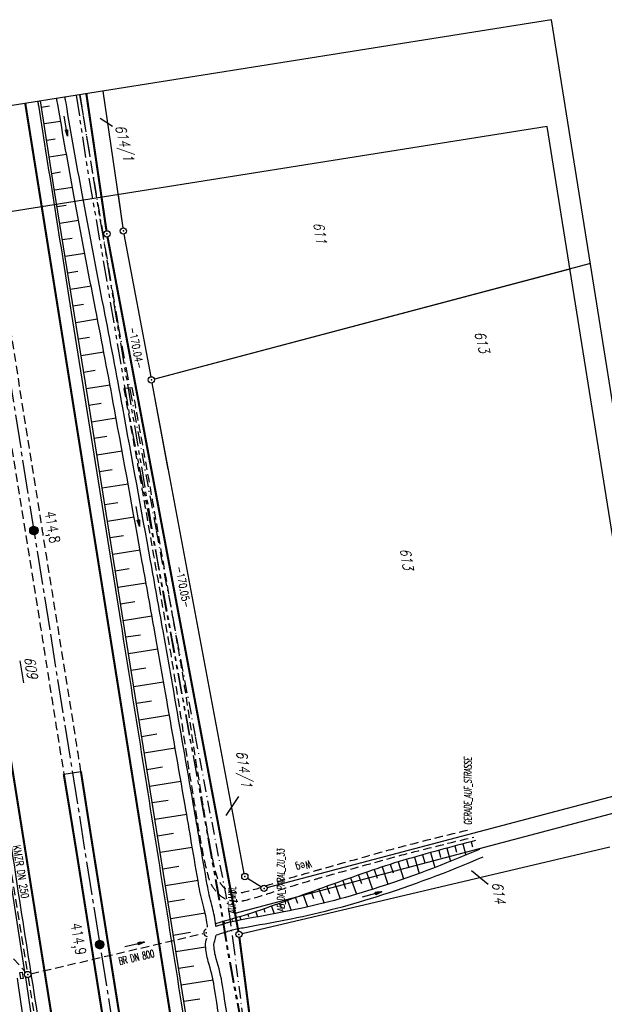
# Model space of a CAD drawing. Extents: x 447693 to 448165, y 439527 to 440695.
# Tile 87 of 88: x 447859 to 447999, y 440460 to 440695. Entities that reach past the tile are written whole.
import ezdxf
from ezdxf.enums import TextEntityAlignment as Align

# ---------------------------------------------------------------- set-up
doc = ezdxf.new("R2010")
doc.units = 0
doc.header["$LTSCALE"] = 2
doc.header["$MEASUREMENT"] = 0
for name, pattern in [('ACHSE', [5.5, 4, -0.5, 0.5, -0.5]), ('AUSGEZOGEN', [0]), ('BAB-FM2', [2.6, 1.5, -0.5, 0.1, -0.5]), ('GESTRICH-X2', [1.5, 1, -0.5]), ('PHANTOMX2', [5, 2.5, -0.5, 0.5, -0.5, 0.5, -0.5])]:
    doc.linetypes.add(name, pattern=pattern)
doc.layers.get('0').update_dxf_attribs({"linetype": 'AUSGEZOGEN'})
for name, color, linetype in [('208-ABSTAND', 8, 'AUSGEZOGEN'), ('208-FLSTNR', 8, 'AUSGEZOGEN'), ('208-GRENZL', 8, 'AUSGEZOGEN'), ('208-GRENZL-BAB', 7, 'AUSGEZOGEN'), ('208-GRENZP', 8, 'AUSGEZOGEN'), ('208-GRENZP-BAB', 7, 'AUSGEZOGEN'), ('209-ABSTAND', 8, 'AUSGEZOGEN'), ('209-FLSTNR', 8, 'AUSGEZOGEN'), ('209-FLSTNR-BAB', 7, 'AUSGEZOGEN'), ('209-GRENZL', 8, 'AUSGEZOGEN'), ('209-GRENZL-BAB', 7, 'AUSGEZOGEN'), ('209-GRENZP', 8, 'AUSGEZOGEN'), ('209-GRENZP-BAB', 7, 'AUSGEZOGEN'), ('ACHSETOP', 250, 'ACHSE'), ('ANMERKUNG', 7, 'CONTINUOUS'), ('BAB_FM', 5, 'BAB-FM2'), ('BOESCHG', 250, 'AUSGEZOGEN'), ('DURCHL', 200, 'GESTRICH-X2'), ('FBRTOP', 250, 'AUSGEZOGEN'), ('HEKT_B', 250, 'CONTINUOUS'), ('KANAL', 7, 'GESTRICH-X2'), ('Lichtwellenleiter COLT', 46, 'PHANTOMX2'), ('Lichtwellenleiter GLH', 46, 'PHANTOMX2'), ('MS-UEBERFAHRT', 250, 'GESTRICH-X2'), ('MULDE', 250, 'AUSGEZOGEN'), ('PFEIL', 7, 'CONTINUOUS'), ('PFEILTOP', 200, 'AUSGEZOGEN'), ('Planeinteilung', 250, 'CONTINUOUS'), ('RAHMEN', 7, 'AUSGEZOGEN'), ('SCHSYMBOL', 200, 'AUSGEZOGEN'), ('TEXTO', 4, 'CONTINUOUS'), ('WEG', 250, 'GESTRICH-X2')]:
    doc.layers.add(name, color=color, linetype=linetype)
doc.styles.add('ROMANS', font='romans.shx', dxfattribs={"width": 0.8})

# ---------------------------------------------------------------- blocks, each defined once
blk = doc.blocks.new('*X15')
at = {"color": 0}
for p, q in [((212.23, 257.39), (213.24, 258.4)), ((212.24, 257.33), (213.31, 258.4)), ((212.24, 257.47), (213.17, 258.4)), ((212.24, 257.26), (213.37, 258.39)), ((212.24, 257.55), (213.09, 258.39)), ((212.25, 257.2), (213.43, 258.38)), ((212.26, 257.63), (213, 258.37)), ((212.27, 257.14), (213.49, 258.37)), ((212.28, 257.09), (213.55, 258.35)), ((212.29, 257.73), (212.9, 258.35)), ((212.3, 257.04), (213.6, 258.33)), ((212.32, 256.99), (213.65, 258.31)), ((212.34, 257.86), (212.78, 258.29)), ((212.35, 256.94), (213.69, 258.29)), ((212.37, 256.9), (213.74, 258.26)), ((212.4, 256.85), (213.78, 258.24)), ((212.43, 256.81), (213.83, 258.21)), ((212.46, 256.77), (213.86, 258.18)), ((212.49, 256.73), (213.9, 258.14)), ((212.53, 256.7), (213.94, 258.11)), ((212.56, 256.66), (213.97, 258.07)), ((212.6, 256.63), (214.01, 258.03)), ((212.64, 256.6), (214.04, 257.99)), ((212.68, 256.57), (214.07, 257.95)), ((212.73, 256.54), (214.09, 257.91)), ((212.77, 256.52), (214.12, 257.86)), ((212.82, 256.49), (214.14, 257.82)), ((212.87, 256.47), (214.16, 257.77)), ((212.92, 256.45), (214.18, 257.72)), ((212.97, 256.44), (214.2, 257.66)), ((213.03, 256.42), (214.21, 257.6)), ((213.09, 256.41), (214.22, 257.54)), ((213.16, 256.41), (214.23, 257.48)), ((213.22, 256.4), (214.23, 257.41)), ((213.3, 256.41), (214.23, 257.34)), ((213.38, 256.41), (214.22, 257.26)), ((213.46, 256.43), (214.2, 257.17)), ((213.56, 256.46), (214.18, 257.07)), ((213.69, 256.51), (214.12, 256.95))]:
    blk.add_line(p, q, dxfattribs=at)
blk = doc.blocks.new('SRMAST2')
at = {"color": 0}
blk.add_circle((0, 0), 0.999, dxfattribs=at)
blk.add_point((0, 0), dxfattribs=at)
blk.add_blockref('*X15', (-213.23, -257.4))
blk = doc.blocks.new('40')
at = {"color": 0}
blk.add_arc((0.02, 0.31), 0.91, 192.5363, 347.4637, dxfattribs=at)
blk.add_point((0, 0), dxfattribs=at)
blk = doc.blocks.new('GST')
at = {"color": 0}
blk.add_circle((0, 0), 0.75, dxfattribs=at)
blk.add_point((0, 0), dxfattribs=at)
blk = doc.blocks.new('17')
blk.add_lwpolyline([(-0.76, -1.22), (0.75, -1.22), (0.75, -1.8), (-0.76, -1.8)], close=True)
blk.add_blockref('GST', (0, 0))
blk = doc.blocks.new('PFEIL2')
at = {"color": 0}
for p, q in [((0.88, 0), (-2.4, -0.01)), ((0.88, -0.27), (0.88, 0.28)), ((0.88, 0.28), (2.43, 0.01)), ((0.91, 0.27), (0.88, 0.26)), ((0.97, 0.26), (0.88, 0.25)), ((1.02, 0.25), (0.88, 0.23)), ((1.07, 0.24), (0.88, 0.21)), ((1.13, 0.23), (0.88, 0.19)), ((1.18, 0.22), (0.88, 0.17)), ((1.24, 0.21), (0.88, 0.15)), ((1.29, 0.21), (0.88, 0.14)), ((1.34, 0.2), (0.88, 0.12)), ((1.4, 0.19), (0.88, 0.1)), ((1.45, 0.18), (0.88, 0.08)), ((1.51, 0.17), (0.88, 0.06)), ((1.56, 0.16), (0.88, 0.04)), ((1.61, 0.15), (0.88, 0.02)), ((1.67, 0.14), (0.88, 0.01)), ((1.72, 0.13), (0.88, -0.01)), ((1.78, 0.12), (0.88, -0.03)), ((1.83, 0.11), (0.88, -0.05)), ((1.88, 0.1), (0.88, -0.07)), ((1.94, 0.09), (0.88, -0.09)), ((2.05, 0.08), (0.88, -0.12)), ((1.99, 0.08), (0.88, -0.11)), ((2.1, 0.07), (0.88, -0.14)), ((2.15, 0.06), (0.88, -0.16)), ((2.21, 0.05), (0.88, -0.18)), ((2.26, 0.04), (0.88, -0.2)), ((2.32, 0.03), (0.88, -0.22)), ((2.37, 0.02), (0.88, -0.23)), ((2.42, 0.01), (0.88, -0.25)), ((2.43, 0.01), (0.88, -0.27))]:
    blk.add_line(p, q, dxfattribs=at)
blk = doc.blocks.new('1135297')
for p, q in [((0, 297), (0, 0)), ((1135, 297), (0, 297))]:
    blk.add_line(p, q)
at = {"layer": 'RAHMEN'}
for p, q in [((950, 292), (25, 292)), ((25, 292), (25, 5))]:
    blk.add_line(p, q, dxfattribs=at)

msp = doc.modelspace()

# ---------------------------------------------------------------- linework, layer by layer
at = {"layer": '208-FLSTNR'}
msp.add_line((447881.6, 440669.17), (447878.68, 440671.06), dxfattribs=at)
at = {"layer": '208-GRENZL'}
for p, q in [((447879.29, 440677.59), (447884.08, 440644.96)), ((447884.33, 440643.48), (447890.73, 440609.43)), ((447995.51, 440636.42), (447891.59, 440608.88)), ((447894.87, 440587.39), (447891.01, 440607.95))]:
    msp.add_line(p, q, dxfattribs=at)
at = {"layer": '208-GRENZL-BAB', "const_width": 0.5, "flags": 128}
for points in [[(447875.35, 440676.97), (447880.15, 440644.26)], [(447891.02, 440586.39), (447880.4, 440642.78)]]:
    msp.add_lwpolyline(points, dxfattribs=at)
at = {"layer": '209-FLSTNR'}
for p, q in [((447911.59, 440509.31), (447908.59, 440504.79)), ((447971.17, 440488.32), (447967.18, 440491.55))]:
    msp.add_line(p, q, dxfattribs=at)
at = {"layer": '209-FLSTNR-BAB'}
msp.add_line((447859.51, 440541.69), (447860.36, 440536.41), dxfattribs=at)
at = {"layer": '209-GRENZL'}
for p, q in [((447882.92, 440652.86), (447884.08, 440644.96)), ((447884.33, 440643.48), (447890.73, 440609.43)), ((447990.65, 440635.13), (447891.6, 440608.88)), ((447913, 440490.94), (447891.01, 440607.95)), ((447918.46, 440487.56), (448010.26, 440511.89)), ((447910.8, 440481.43), (448010.89, 440507.95)), ((447912.47, 440476.58), (448000.16, 440497.32)), ((447913.78, 440489.81), (447917.09, 440487.76))]:
    msp.add_line(p, q, dxfattribs=at)
at = {"layer": '209-GRENZL-BAB', "const_width": 0.5, "flags": 128}
for points in [[(447878.98, 440652.23), (447880.15, 440644.26)], [(447910.8, 440481.43), (447880.4, 440642.78)], [(447910.8, 440481.43), (447911.6, 440477.15)], [(447911.84, 440475.67), (447925.81, 440368.66)]]:
    msp.add_lwpolyline(points, dxfattribs=at)
at = {"layer": 'ACHSETOP'}
msp.add_lwpolyline([(447846.97, 440672.45), (447854.98, 440622.11), (447866.77, 440548.04), (447886.41, 440424.59), (447902.12, 440325.83), (447913.91, 440251.77), (447929.62, 440153.01), (447941.41, 440078.94), (447949.27, 440029.56), (447961.05, 439955.49), (447972.84, 439881.42), (447988.55, 439782.67), (448008.19, 439659.22), (448023.91, 439560.46), (448025.33, 439551.55)], dxfattribs=at)
at = {"layer": 'BAB_FM'}
msp.add_lwpolyline([(447873.84, 440676.73), (447874.65, 440671.23), (447882.88, 440621.91), (447892, 440572.73), (447901.32, 440523.58), (447909.44, 440481.33), (447910.34, 440474.31)], dxfattribs=at)
at = {"layer": 'BAB_FM', "flags": 128}
msp.add_lwpolyline([(447910.34, 440474.38), (447916.83, 440424.72), (447923.22, 440375.11), (447932.58, 440325.97), (447942.06, 440276.85), (447951.35, 440227.7)], dxfattribs=at)
at = {"layer": 'BOESCHG'}
for p, q in [((447866.6, 440673.99), (447864.65, 440673.68)), ((447869.23, 440670.35), (447865.28, 440669.73)), ((447867.91, 440666.09), (447865.9, 440665.78)), ((447870.61, 440662.47), (447866.52, 440661.83)), ((447869.23, 440658.2), (447867.14, 440657.88)), ((447872.03, 440654.61), (447867.76, 440653.92)), ((447870.58, 440650.32), (447868.39, 440649.97)), ((447873.49, 440646.74), (447869.03, 440646.02)), ((447871.94, 440642.44), (447869.66, 440642.07)), ((447874.97, 440638.87), (447870.29, 440638.12)), ((447873.32, 440634.56), (447870.92, 440634.17)), ((447876.48, 440631.01), (447871.55, 440630.23)), ((447874.71, 440626.68), (447872.19, 440626.28)), ((447878.01, 440623.16), (447872.82, 440622.33)), ((447876.11, 440618.8), (447873.45, 440618.38)), ((447879.52, 440615.3), (447874.08, 440614.43)), ((447877.49, 440610.92), (447874.71, 440610.48)), ((447881, 440607.43), (447875.35, 440606.53)), ((447878.85, 440603.03), (447875.97, 440602.58)), ((447882.45, 440599.56), (447876.6, 440598.63)), ((447880.2, 440595.15), (447877.23, 440594.68)), ((447883.88, 440591.68), (447877.86, 440590.72)), ((447881.54, 440587.26), (447878.49, 440586.77)), ((447885.32, 440583.81), (447879.11, 440582.82)), ((447882.89, 440579.37), (447879.74, 440578.87)), ((447886.75, 440575.94), (447880.37, 440574.92)), ((447884.23, 440571.49), (447881, 440570.97)), ((447888.18, 440568.06), (447881.63, 440567.02)), ((447885.57, 440563.6), (447882.25, 440563.07)), ((447889.6, 440560.19), (447882.88, 440559.12)), ((447886.91, 440555.71), (447883.51, 440555.17)), ((447891, 440552.31), (447884.14, 440551.22)), ((447888.24, 440547.82), (447884.77, 440547.27)), ((447892.39, 440544.43), (447885.4, 440543.32)), ((447889.56, 440539.93), (447886.03, 440539.37)), ((447893.78, 440536.55), (447886.66, 440535.42)), ((447890.88, 440532.04), (447887.29, 440531.47)), ((447895.15, 440528.67), (447887.92, 440527.52)), ((447892.19, 440524.15), (447888.54, 440523.57)), ((447896.53, 440520.79), (447889.17, 440519.62)), ((447893.51, 440516.26), (447889.8, 440515.67)), ((447897.91, 440512.91), (447890.43, 440511.72)), ((447894.83, 440508.37), (447891.06, 440507.77)), ((447899.28, 440505.03), (447891.69, 440503.82)), ((447896.14, 440500.48), (447892.32, 440499.87)), ((447963.21, 440497.49), (447963.6, 440496.02)), ((447965.14, 440498), (447965.85, 440495.32)), ((447967.08, 440498.51), (447967.39, 440497.3)), ((447900.62, 440497.14), (447892.95, 440495.92)), ((447955.5, 440495.37), (447956.02, 440493.51)), ((447957.42, 440495.91), (447958.41, 440492.35)), ((447959.35, 440496.44), (447959.81, 440494.75)), ((447961.28, 440496.97), (447962.14, 440493.8)), ((447947.82, 440493.13), (447948.47, 440491.05)), ((447949.73, 440493.71), (447950.95, 440489.62)), ((447951.65, 440494.27), (447952.23, 440492.27)), ((447953.57, 440494.82), (447954.68, 440490.95)), ((447897.44, 440492.58), (447893.58, 440491.97)), ((447940.24, 440490.56), (447940.95, 440488.55)), ((447942.13, 440491.23), (447943.57, 440487.15)), ((447944.01, 440491.89), (447944.72, 440489.82)), ((447945.91, 440492.52), (447947.27, 440488.36)), ((447901.98, 440489.26), (447894.21, 440488.02)), ((447934.59, 440488.55), (447935.9, 440484.88)), ((447936.47, 440489.22), (447937.15, 440487.32)), ((447938.36, 440489.89), (447939.75, 440485.97)), ((447927.06, 440485.84), (447928.11, 440482.94)), ((447928.94, 440486.52), (447929.5, 440484.96)), ((447930.82, 440487.2), (447932.02, 440483.87)), ((447932.7, 440487.88), (447933.33, 440486.12)), ((447898.78, 440484.7), (447894.83, 440484.07)), ((447921.42, 440483.8), (447921.79, 440482.75)), ((447923.3, 440484.48), (447924.17, 440482.1)), ((447925.18, 440485.16), (447925.66, 440483.84)), ((447903.68, 440481.43), (447895.46, 440480.12)), ((447913.86, 440481.19), (447914, 440480.7)), ((447915.76, 440481.81), (447916.18, 440480.58)), ((447917.65, 440482.47), (447917.91, 440481.71)), ((447919.53, 440483.13), (447920.17, 440481.32)), ((447908.1, 440479.49), (447908.26, 440478.94)), ((447910.02, 440480.05), (447910.11, 440479.75)), ((447911.94, 440480.62), (447912.17, 440479.85)), ((447900.2, 440476.82), (447896.09, 440476.17)), ((447903.8, 440473.34), (447896.72, 440472.22)), ((447900.97, 440468.84), (447897.35, 440468.27)), ((447905.56, 440465.52), (447897.98, 440464.32)), ((447902.41, 440460.97), (447898.61, 440460.37))]:
    msp.add_line(p, q, dxfattribs=at)
msp.add_lwpolyline([(447955.21, 440104.62), (447947.37, 440152.93), (447948.68, 440156.13), (447945.14, 440177.25), (447943.51, 440190.39), (447940.72, 440195.18), (447933.42, 440241.66), (447926.22, 440286.96), (447920.54, 440322.19), (447913.64, 440365.95), (447907.17, 440406.52), (447900.27, 440449.95), (447882.45, 440561.86), (447875.12, 440607.97), (447867.72, 440654.22), (447864.41, 440675.23)], dxfattribs=at)
msp.add_lwpolyline([(447968.14, 440498.78, 0.007196), (447950.97, 440494.08, 0.014346), (447942.47, 440491.35, 0.002507), (447923.35, 440484.5, -0.005569), (447914.73, 440481.46, -0.008485), (447914.18, 440481.29, -0.003607), (447906.18, 440478.94)], format="xyb", dxfattribs=at)
at = {"layer": 'DURCHL'}
for p, q in [((447851.91, 440477.25), (447860.87, 440467.37)), ((447862.09, 440467), (447903.22, 440476.62))]:
    msp.add_line(p, q, dxfattribs=at)
at = {"layer": 'FBRTOP'}
msp.add_line((447869.98, 440514.59), (447874.06, 440515.26), dxfattribs=at)
at = {"layer": 'FBRTOP', "const_width": 0.5}
for points in [[(447860.79, 440674.65), (447868.81, 440624.31), (447880.59, 440550.24), (447900.23, 440426.79), (447915.95, 440328.03), (447927.73, 440253.97), (447943.45, 440155.21), (447955.23, 440081.14), (447963.09, 440031.76), (447974.88, 439957.69), (447986.66, 439883.62), (448002.38, 439784.87), (448022.02, 439661.42), (448037.73, 439562.66), (448039.15, 439553.75)], [(447833.14, 440670.25), (447841.15, 440619.91), (447852.94, 440545.84), (447872.58, 440422.39), (447888.3, 440323.63), (447900.08, 440249.57), (447915.8, 440150.81), (447927.58, 440076.74), (447935.44, 440027.36), (447947.22, 439953.29), (447959.01, 439879.23), (447974.72, 439780.47), (447994.37, 439657.02), (448010.08, 439558.26), (448011.5, 439549.35)]]:
    msp.add_lwpolyline(points, dxfattribs=at)
at = {"layer": 'FBRTOP'}
for points in [[(447863.76, 440675.12, 0.000001), (447863.91, 440674.16, -0.000001), (447871.77, 440624.78), (447883.55, 440550.71, -0.000005), (447893.37, 440488.99, 0.000006), (447903.2, 440427.26, 0.000001), (447911.05, 440377.88, -0.000001), (447918.91, 440328.51), (447930.7, 440254.44, -0.000002), (447938.55, 440205.06, 0.000002), (447946.41, 440155.68), (447958.2, 440081.61), (447966.05, 440032.23, 0.000001), (447971.95, 439995.2, -0.000001), (447977.84, 439958.16, -0.000005), (447983.73, 439921.13, 0.000005), (447989.62, 439884.1, 0.000004), (447997.48, 439834.72, -0.000003), (448005.34, 439785.34, 0), (448016.8, 439713.32, -0.000001), (448024.98, 439661.89, -0.000001), (448032.84, 439612.51, 0.000002), (448040.7, 439563.13), (448042.11, 439554.22, -0.000002)], [(447857.09, 440499.73, 0.003526), (447865.57, 440445.69, -0.000295), (447869.37, 440421.88), (447885.09, 440323.12), (447885.95, 440317.67, -0.000002)]]:
    msp.add_lwpolyline(points, format="xyb", dxfattribs=at)
at = {"layer": 'FBRTOP', "const_width": 0.5}
for points in [[(447869.98, 440514.59, -0.002287), (447874.61, 440486, 0.000006), (447884.43, 440424.28, 0.000001), (447892.29, 440374.9, -0.000001), (447900.15, 440325.52), (447911.93, 440251.45, -0.000002), (447919.79, 440202.07, 0.000002), (447927.65, 440152.69), (447939.43, 440078.63), (447947.29, 440029.25, 0.000001), (447953.18, 439992.21, -0.000001), (447959.08, 439955.18, -0.000005), (447964.97, 439918.14, 0.000005), (447970.86, 439881.11, 0.000004), (447978.72, 439831.73, -0.000003), (447986.58, 439782.35, 0), (447998.04, 439710.34, -0.000001), (448006.22, 439658.91, -0.000001), (448014.08, 439609.53, 0.000002), (448021.93, 439560.15), (448023.35, 439551.24, -0.000002)], [(447874.06, 440515.26, 0.001447), (447878.56, 440486.63, 0.000006), (447888.38, 440424.91, 0.000001), (447896.24, 440375.53, -0.000001), (447904.1, 440326.15), (447915.88, 440252.08, -0.000002), (447923.74, 440202.7, 0.000002), (447931.6, 440153.32), (447943.38, 440079.25), (447951.24, 440029.88, 0.000001), (447957.13, 439992.84, -0.000001), (447963.03, 439955.81, -0.000005), (447968.92, 439918.77, 0.000005), (447974.81, 439881.74, 0.000004), (447982.67, 439832.36, -0.000003), (447990.53, 439782.98, 0), (448001.99, 439710.97, -0.000001), (448010.17, 439659.54, -0.000001), (448018.03, 439610.16, 0.000002), (448025.88, 439560.78), (448027.3, 439551.87, -0.000002)]]:
    msp.add_lwpolyline(points, format="xyb", dxfattribs=at)
at = {"layer": 'KANAL'}
for p, q in [((447853.75, 440514.41), (447861.25, 440467.56)), ((447851.91, 440477.25), (447860.87, 440467.37)), ((447862.09, 440467), (447903.22, 440476.62)), ((447861.5, 440466.09), (447869.34, 440416.25))]:
    msp.add_line(p, q, dxfattribs=at)
at = {"layer": 'Lichtwellenleiter COLT', "flags": 128}
msp.add_lwpolyline([(447873.75, 440676.71), (447874.65, 440671.23), (447882.74, 440621.82), (447893.24, 440559.75), (447906.65, 440487.42), (447909.39, 440471.15), (447912.72, 440453.22), (447917.04, 440405.94), (447919.89, 440390.18), (447927.84, 440336.25), (447942.3, 440260.57), (447954.04, 440202.74), (447957.7, 440188.26), (447959.4, 440175.75), (447960.07, 440169.25), (447961.81, 440148.13), (447963.55, 440130.17), (447963.51, 440129.33), (447968.86, 440087.56), (447979.19, 440023.26), (447988.53, 439977.53), (447998.44, 439914.32), (448006.28, 439873.12), (448006.27, 439869.16), (448005.87, 439863.61), (448011.83, 439814.84), (448022.86, 439739.26), (448030.58, 439692.06), (448033.66, 439662.67), (448034.27, 439659.87), (448034.65, 439656.96), (448036.78, 439648.13), (448050.92, 439574.94), (448054.16, 439556.14)], dxfattribs=at)
at = {"layer": 'Lichtwellenleiter GLH', "flags": 128}
msp.add_lwpolyline([(447872.96, 440676.59), (447875.37, 440660.32), (447880.41, 440631.06), (447880.41, 440631.06), (447886.15, 440597.16), (447886.15, 440597.16), (447893.66, 440558.32), (447900.67, 440519.92), (447907.3, 440482.7), (447909.23, 440471.06), (447912.7, 440452.29), (447915, 440432.62), (447915.79, 440423.49), (447919.23, 440390.88), (447920.34, 440380.59), (447924.42, 440355.62), (447927.84, 440336.25), (447929.45, 440326.79), (447935.53, 440296.18), (447942.03, 440262.98), (447948.8, 440230.47), (447954.11, 440202.75), (447958.92, 440178.19), (447960.61, 440159.32), (447960.9, 440156.04), (447963.29, 440131.5), (447963.51, 440129.33), (447966.23, 440106.67), (447971.09, 440074.14), (447974.37, 440050.02), (447979.33, 440022.96), (447983.47, 440005.12), (447984.11, 440002.09), (447989.09, 439972.24), (447993.55, 439944.13), (447998.87, 439913.91), (448004.74, 439881.86), (448006.3, 439864.42), (448005.45, 439862.68), (448012.77, 439800.67), (448020.08, 439759.7), (448023.77, 439738.98), (448034.49, 439656.87), (448036.62, 439648.04), (448043.77, 439613.25), (448044.25, 439610.86), (448044.7, 439608.34), (448054.08, 439556.13)], dxfattribs=at)
at = {"layer": 'MS-UEBERFAHRT', "flags": 128}
for points in [[(447848.15, 440651.55, -0.000006), (447853.55, 440617.77, -0.000011), (447856.29, 440600.55), (447864.15, 440551.39, -0.000267), (447865.9, 440540.36, -0.000114), (447869.98, 440514.59)], [(447874.06, 440515.26, 0.000089), (447872.49, 440525.21, 0.000456), (447872.18, 440527.15, 0.000019), (447865.02, 440572.04, -0.000204), (447864.35, 440576.23), (447856.43, 440626.19, -0.000071), (447855.39, 440632.8, -0.000024), (447852.33, 440652.11)]]:
    msp.add_lwpolyline(points, format="xyb", dxfattribs=at)
at = {"layer": 'MULDE'}
for points in [[(447906.25, 440478.29, 0.018296), (447906.15, 440479.14, 0.027413), (447905.26, 440483.37, -0.022744), (447904.18, 440488.25, -0.001067), (447902.43, 440498.44, 0.001188), (447900.86, 440507.6, 0.00018), (447896.19, 440534.39, 0.000335), (447893.65, 440548.83, 0.001127), (447890.67, 440565.53, 0.000514), (447884.02, 440602.05, 0.00299), (447879.49, 440626.01, -0.002641), (447874.35, 440653.1, -0.003454), (447870.51, 440674.74, -0.000208), (447870.27, 440676.16, -0.003465)], [(447904.26, 440478.14, 0.018135), (447904.17, 440478.83, 0.027413), (447903.33, 440482.85, -0.022744), (447902.21, 440487.91, -0.001067), (447900.46, 440498.11, 0.001188), (447898.89, 440507.26, 0.00018), (447894.21, 440534.05, 0.000335), (447891.68, 440548.49, 0.001127), (447888.7, 440565.17, 0.000514), (447882.06, 440601.69, 0.00299), (447877.53, 440625.62, -0.002641), (447872.38, 440652.73, -0.003454), (447868.54, 440674.41, -0.000211), (447868.29, 440675.84, -0.003465)], [(447930.09, 440302.63, -0.001919), (447925.1, 440327.93, -0.009638), (447924.21, 440333.03, -0.003855), (447923.37, 440338.84, -0.000721), (447919.14, 440369.89, -0.000339), (447916.65, 440388.4, 0.000286), (447913.71, 440410.37, 0.003005), (447910.35, 440434.25, 0.002417), (447905.85, 440463.88, 0.037279), (447904.43, 440469.96, -0.0671), (447903.78, 440473.73, -0.09604), (447904.05, 440475.49, 0.101668)], [(447932.05, 440303.02, -0.001919), (447927.06, 440328.31, -0.009638), (447926.19, 440333.33, -0.003855), (447925.35, 440339.12, -0.000721), (447921.12, 440370.15, -0.000339), (447918.64, 440388.66, 0.000286), (447915.69, 440410.64, 0.003005), (447912.33, 440434.54, 0.002417), (447907.82, 440464.19, 0.037279), (447906.33, 440470.56, -0.0671), (447905.78, 440473.8, -0.105064), (447905.97, 440474.9, 0.068144), (447906.29, 440476.2, 0.012681)]]:
    msp.add_lwpolyline(points, format="xyb", dxfattribs=at)
for points in [[(447853.2, 440514.45), (447857.74, 440485.96), (447860.63, 440467.45), (447860.66, 440467.25)], [(447858.83, 440465.95), (447859.09, 440464.21), (447861.58, 440447.33), (447866.98, 440415.09), (447874.87, 440365.83), (447883.05, 440316.5), (447890.26, 440267.29), (447896.77, 440228), (447900.74, 440200.37), (447902.95, 440188.11), (447904.45, 440177.44)], [(447860.83, 440466.09), (447861.07, 440464.51), (447863.55, 440447.64)]]:
    msp.add_lwpolyline(points, dxfattribs=at)
at = {"layer": 'MULDE', "flags": 128}
for points in [[(447969.06, 440496.67, -0.024188), (447943.73, 440487.2, -0.02972), (447922.44, 440481.76, -0.003512), (447912.75, 440479.96, 0.011245), (447909.68, 440479.34, 0.018234), (447908.86, 440479.12, 0.005794), (447906.25, 440478.29, 0.005511)], [(447969.85, 440494.83, -0.024188), (447944.34, 440485.29, -0.02972), (447922.82, 440479.79, -0.003512), (447913.1, 440477.99, 0.011245), (447910.12, 440477.39, 0.018234), (447909.44, 440477.21, 0.007115), (447906.29, 440476.2, 0.005511)]]:
    msp.add_lwpolyline(points, format="xyb", dxfattribs=at)
at = {"layer": 'WEG', "flags": 128}
msp.add_lwpolyline([(447884.27, 440606.69), (447886.22, 440606.88)], dxfattribs=at)
for points in [[(447884.3, 440606.54, -0.000657), (447887.8, 440587.22, -0.001381), (447889.43, 440578.02, -0.000023), (447894.65, 440548.02, -0.000283), (447895.07, 440545.59, -0.005784), (447898.01, 440527.3, 0.004131), (447902.05, 440501.69, 0.010679), (447903.55, 440493.7, 0.020641), (447904.58, 440489.62, 0.062757), (447905.29, 440488.02, 0.051489), (447906.56, 440486.32, 0.073251), (447908.05, 440485.12, 0.083047), (447909.63, 440484.52, 0.047709), (447911.54, 440484.31, 0.063939), (447912.96, 440484.48, 0.018655), (447919.12, 440486.27, -0.011123), (447929.38, 440489.42, -0.000325), (447932.47, 440490.29, -0.000077), (447945.5, 440493.96, -0.005887), (447953.67, 440496.15, -0.003446), (447967.7, 440499.63)], [(447886.22, 440606.88, -0.000657), (447889.72, 440587.56, -0.001381), (447891.35, 440578.36, -0.000023), (447896.57, 440548.34, -0.000283), (447896.99, 440545.91, -0.005815), (447899.95, 440527.5, 0.004208), (447903.96, 440502.04, 0.010634), (447905.5, 440493.89, 0.024097), (447906.42, 440490.34, 0.059289), (447907.02, 440489.01, 0.054455), (447907.98, 440487.75, 0.070278), (447909.06, 440486.89, 0.081336), (447910.17, 440486.46, 0.049413), (447911.56, 440486.31, 0.06105), (447912.69, 440486.43, 0.022339), (447918.33, 440488.05, -0.011923), (447928.84, 440491.29, -0.000331), (447931.89, 440492.15, -0.000077), (447944.99, 440495.84, -0.005887), (447953.17, 440498.03, -0.003444), (447967.21, 440501.52)]]:
    msp.add_lwpolyline(points, format="xyb", dxfattribs=at)

# ---------------------------------------------------------------- block references
at = {"layer": '208-GRENZP', "rotation": 284.4375024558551}
for p in [(447884.19, 440644.22), (447890.87, 440608.69)]:
    msp.add_blockref('GST', p, dxfattribs=at)
at = {"layer": '208-GRENZP-BAB', "rotation": 284.4375024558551}
msp.add_blockref('GST', (447880.26, 440643.52), dxfattribs=at)
at = {"layer": '209-GRENZP', "rotation": 279.0411497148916}
for p in [(447884.19, 440644.22), (447890.87, 440608.69), (447913.14, 440490.2), (447917.73, 440487.37)]:
    msp.add_blockref('GST', p, dxfattribs=at)
at = {"layer": '209-GRENZP-BAB', "rotation": 279.0411497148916}
for p in [(447880.26, 440643.52), (447911.74, 440476.41)]:
    msp.add_blockref('GST', p, dxfattribs=at)
at = {"layer": 'HEKT_B'}
for p in [(447862.84, 440572.73), (447878.55, 440473.97)]:
    msp.add_blockref('SRMAST2', p, dxfattribs=at)
at = {"layer": 'PFEIL', "rotation": 13.18280000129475}
msp.add_blockref('PFEIL2', (447886.89, 440473.97), dxfattribs=at)
at = {"layer": 'PFEILTOP'}
for p, rotation in [((447870.48, 440669.2), 278.7949478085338), ((447887.62, 440576.13), 279.8130132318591), ((447943.42, 440485.89), 15.23739130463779), ((447886.89, 440473.97), 13.18279999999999)]:
    msp.add_blockref('PFEIL2', p, dxfattribs=dict(at, rotation=rotation))
at = {"layer": 'Planeinteilung', "linetype": 'Continuous', "rotation": 279.0411497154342}
msp.add_blockref('1135297', (447692.94, 440647.94), dxfattribs=at)
at = {"layer": 'SCHSYMBOL', "rotation": 279.0411}
for name, p in [('40', (447903.94, 440476.8)), ('17', (447861.37, 440466.83))]:
    msp.add_blockref(name, p, dxfattribs=at)

# ---------------------------------------------------------------- texts
at = {"layer": '208-ABSTAND', "insert": (447887.27, 440616.32), "char_height": 1.8, "attachment_point": 5, "rotation": 280.671, "style": 'ROMANS'}
msp.add_mtext('-170.04-', dxfattribs=at)
at = {"layer": '208-FLSTNR', "style": 'ROMANS', "oblique": 15, "width": 0.8}
for s, p in [('614/1', (447882.16, 440669.14)), ('613', (447967.84, 440619.91))]:
    msp.add_text(s, height=2.5, rotation=284.4375, dxfattribs=at).set_placement(p)
at = {"layer": '209-ABSTAND', "style": 'ROMANS', "width": 0.8}
msp.add_text('-170.05-', height=1.8, rotation=280.6681, dxfattribs=at).set_placement((447896.63, 440564.03))
at = {"layer": '209-FLSTNR', "style": 'ROMANS', "oblique": 15, "width": 0.8}
for s, p in [('611', (447929.43, 440646.09)), ('613', (447950.1, 440568.32)), ('614/1', (447911.05, 440520)), ('614', (447972.04, 440488.7))]:
    msp.add_text(s, height=2.5, rotation=279.0411, dxfattribs=at).set_placement(p)
at = {"layer": '209-FLSTNR-BAB', "style": 'ROMANS', "oblique": 15, "width": 0.8}
msp.add_text('609', height=2.5, rotation=279.0411, dxfattribs=at).set_placement((447860.54, 440542.41))
at = {"layer": 'ANMERKUNG', "style": 'ROMANS', "oblique": 7, "width": 0.5}
for s, p in [('GERADE_AUF_STRASSE', (447967.21, 440502.52)), ('AB_DA_PARAL_ZU_33', (447922.63, 440481.78)), ('AUF_MUL', (447910.97, 440481.33))]:
    msp.add_text(s, height=1.8, rotation=90, dxfattribs=at).set_placement(p)
at = {"layer": 'DURCHL', "style": 'ROMANS', "width": 0.6}
msp.add_text('BR DN 800', height=1.8, rotation=13.1828, dxfattribs=at).set_placement((447887.51, 440470.06), align=Align.CENTER)
at = {"layer": 'HEKT_B', "style": 'ROMANS', "width": 0.8}
for s, p in [('414,8', (447865.47, 440577.19)), ('414,9', (447871.66, 440478.93))]:
    msp.add_text(s, height=2.5, rotation=279.0411, dxfattribs=at).set_placement(p)
at = {"layer": 'TEXTO', "style": 'ROMANS', "width": 0.75}
msp.add_text('KMZR DN 250', height=1.8, rotation=279.1081, dxfattribs=at).set_placement((447858.88, 440491.22), align=Align.CENTER)
at = {"layer": 'WEG', "style": 'ROMANS', "width": 0.8}
msp.add_text('Weg', height=1.8, rotation=199.8672, dxfattribs=at).set_placement((447928.63, 440494.17))

doc.saveas('drawing.dxf')
